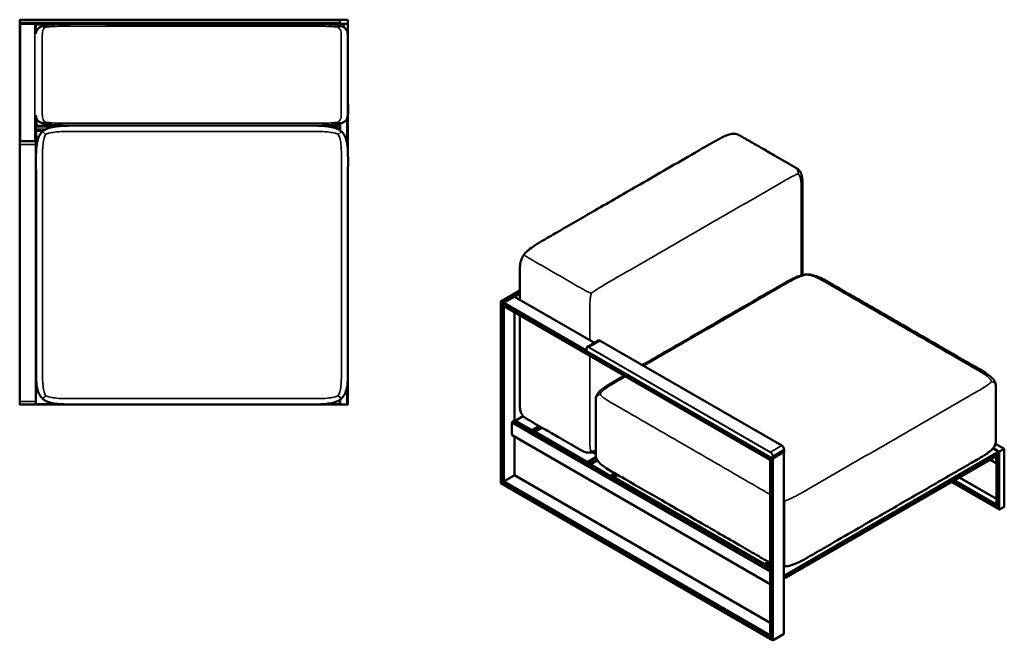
# Model space of a CAD drawing. Header units: millimetres. Extents: x 643 to 5697, y 1015 to 3537.
# Tile 2 of 3: x 3267 to 5697, y 1015 to 2547. Entities that reach past the tile are written whole.
import ezdxf

# ---------------------------------------------------------------- set-up
doc = ezdxf.new("R2010")
doc.units = ezdxf.units.MM
doc.header["$LTSCALE"] = 14
doc.layers.add('Visible (ANSI)', color=7, linetype='Continuous', lineweight=50)
doc.layers.add('Visible Narrow (ANSI)', color=7, linetype='Continuous', lineweight=35)

msp = doc.modelspace()

# ---------------------------------------------------------------- linework, layer by layer
at = {"layer": 'Visible (ANSI)'}
for p, q in [((3266.6, 2544.3), (3266.6, 2538.8)), ((3266.6, 2538.8), (3266.6, 2544.3)), ((3266.6, 2536.6), (3266.6, 2538.8)), ((3266.6, 2536.6), (3266.6, 2246.1)), ((3268.8, 2536.6), (3266.6, 2536.6)), ((4056.6, 2546.6), (3268.8, 2546.6)), ((3268.8, 2536.6), (3304.3, 2536.6)), ((3306.6, 2536.6), (3304.3, 2536.6)), ((4056.6, 2536.6), (3306.6, 2536.6)), ((3306.6, 2536.6), (3306.6, 2511.5)), ((3322.4, 2530.6), (3330.4, 2528)), ((4056.6, 2544.3), (4056.6, 2546.6)), ((4056.6, 2544.3), (4056.6, 2538.8)), ((4056.6, 2544.3), (4056.6, 2538.8)), ((4056.6, 2536.6), (4056.6, 2538.8)), ((4058.8, 2536.6), (4056.6, 2536.6)), ((4056.6, 2534.3), (4056.6, 2536.6)), ((4056.6, 2534.3), (4056.6, 2531.6)), ((4074.3, 2546.6), (4058.8, 2546.6)), ((4058.8, 2536.6), (4074.3, 2536.6)), ((4066.6, 2534.3), (4066.6, 2527.9)), ((4076.6, 2536.6), (4074.3, 2536.6)), ((4076.6, 2538.8), (4076.6, 2544.3)), ((4076.6, 2536.6), (4076.6, 2538.8)), ((4076.6, 2536.6), (4076.6, 2534.3)), ((4076.6, 2508.8), (4076.6, 2534.3)), ((4076.6, 2508.8), (4076.6, 2221.3)), ((3306.6, 2310), (3306.6, 2246.1)), ((3330.4, 2293.6), (3322.4, 2291)), ((3346.6, 2284.6), (3346.6, 2287)), ((4056.6, 2289.9), (4056.6, 2284.6)), ((3306.6, 2284.6), (3308.8, 2284.6)), ((3328.1, 2274.6), (3306.6, 2274.6)), ((3307.6, 2272.1), (3307.6, 2229)), ((3325.1, 2272.6), (3308.1, 2272.6)), ((3344.3, 2284.6), (3308.8, 2284.6)), ((3344.3, 2284.6), (3346.6, 2284.6)), ((3371.8, 2284.6), (3346.6, 2284.6)), ((4056.6, 2284.6), (4011.9, 2284.6)), ((4056.6, 2274.6), (4055.7, 2274.6)), ((4056.6, 2282.3), (4056.6, 2284.6)), ((4056.6, 2282.3), (4056.6, 2276.8)), ((4056.6, 2274.6), (4056.6, 2276.8)), ((4056.6, 2274.6), (4056.6, 2274)), ((3266.6, 2238.6), (3266.6, 2246.1)), ((3266.6, 2238.6), (3266.6, 1604.6)), ((3306.1, 2246.6), (3267.1, 2246.6)), ((3306.6, 2246.1), (3306.6, 2238.6)), ((3306.6, 1604.6), (3306.6, 2238.6)), ((3306.9, 2202.6), (3306.6, 2202.6)), ((4501.1, 1878), (4454.5, 1851)), ((4455.1, 1850.7), (4454.5, 1851)), ((4454.5, 1851), (4455.1, 1850.7)), ((4454.5, 1403), (4454.5, 1851)), ((4455.1, 1850.7), (4459, 1848.4)), ((4459, 1848.4), (4455.1, 1850.7)), ((4461.1, 1847.2), (4459, 1848.4)), ((4459, 1848.4), (4461.1, 1847.2)), ((4462.2, 1848.4), (4487.3, 1862.9)), ((4488.4, 1863), (4685.7, 1749.1)), ((4460.6, 1841.2), (4460.6, 1845.7)), ((4461.1, 1840.1), (5119.2, 1460.2)), ((4488, 1556.9), (4488, 1824.6)), ((4695.3, 1754.6), (4667.7, 1738.7)), ((5147.8, 1495.4), (4699.5, 1754.2)), ((4665.9, 1729.1), (4665.9, 1734.8)), ((5125, 1464), (4666, 1728.9)), ((3306.6, 1666.6), (3307, 1666.6)), ((3306.6, 1656.6), (3307.3, 1656.6)), ((3306.6, 1656.6), (3307.3, 1656.6)), ((4076.6, 1660.9), (4076.6, 1598.8)), ((3266.6, 1597.1), (3266.6, 1604.6)), ((3306.6, 1604.6), (3306.6, 1597.1)), ((4056.6, 1598.8), (4056.6, 1608.2)), ((3267.1, 1596.6), (3306.1, 1596.6)), ((3306.6, 1597.1), (3306.6, 1596.6)), ((3306.6, 1596.6), (4056.6, 1596.6)), ((4056.6, 1598.8), (4056.6, 1596.6)), ((4058.8, 1596.6), (4074.3, 1596.6)), ((4058.8, 1596.6), (4074.3, 1596.6)), ((4483.4, 1554.5), (4487.3, 1556.7)), ((4488.4, 1556.8), (5119.2, 1192.7)), ((4509.2, 1568.3), (4489.4, 1556.8)), ((4490.5, 1556.7), (4529.7, 1534.1)), ((4481.8, 1522.7), (4481.8, 1551.7)), ((4550.4, 1543.1), (4531.8, 1532.3)), ((4532.9, 1532.2), (4536.8, 1530)), ((4556.5, 1539.5), (4540, 1530)), ((4482.3, 1521.7), (5119.2, 1154)), ((4488, 1422.4), (4488, 1518.4)), ((5153.4, 1480.1), (5153.4, 1485.8)), ((5682.3, 1481), (5669.1, 1488.6)), ((5675.5, 1500.2), (5697.1, 1487.7)), ((5685.5, 1481), (5696.5, 1487.3)), ((5685.5, 1481), (5696.5, 1487.3)), ((5696.5, 1487.3), (5697.1, 1487.7)), ((5697.1, 1487.7), (5696.5, 1487.3)), ((5697.1, 1487.7), (5697.1, 1345.9)), ((4689.2, 1466.5), (4667.6, 1454)), ((4689, 1467.4), (4668.7, 1455.7)), ((4676.8, 1449.5), (4692.7, 1458.7)), ((4688.4, 1474.1), (4679.5, 1479.2)), ((5119.8, 1460.6), (5119.2, 1460.2)), ((5119.2, 1460.2), (5119.8, 1460.6)), ((5119.2, 1460.2), (5119.2, 1026.4)), ((5119.8, 1460.6), (5123.7, 1462.8)), ((5123.7, 1462.8), (5119.8, 1460.6)), ((5125.7, 1464), (5123.7, 1462.8)), ((5123.7, 1462.8), (5125.7, 1464)), ((5153.2, 1479.9), (5125.7, 1464)), ((5126.9, 1464.7), (5152, 1479.2)), ((5126.9, 1464.7), (5152, 1479.2)), ((5152.7, 1479.5), (5152.7, 1031.5)), ((5153.1, 1166.5), (5683.5, 1472.7)), ((5662.7, 1460.7), (5677.3, 1452.3)), ((5676.9, 1453.3), (5676.9, 1468.9)), ((5677.8, 1469.4), (5677.8, 1348.9)), ((5683.5, 1479.8), (5685.5, 1481)), ((5685.5, 1481), (5683.5, 1479.8)), ((5683.9, 1473.8), (5683.9, 1478.2)), ((4668.7, 1453.8), (4672.6, 1451.6)), ((4676.5, 1449.1), (4676.5, 1448.3)), ((4462.2, 1407.5), (4487.3, 1422)), ((4487.3, 1422), (4462.2, 1407.5)), ((4488, 1422.4), (4487.3, 1422)), ((4487.3, 1422), (4488, 1422.4)), ((5119.2, 1058), (4488, 1422.4)), ((4736.4, 1426.7), (4725.6, 1420.5)), ((4726.7, 1420.4), (4730.6, 1418.1)), ((4733.7, 1418.1), (4742.6, 1423.2)), ((5677.8, 1364.2), (5586.6, 1416.8)), ((4455.1, 1403.4), (4454.5, 1403)), ((4454.5, 1403), (4455.1, 1403.4)), ((5125.3, 1015.8), (4454.5, 1403)), ((4455.1, 1403.4), (4459, 1405.7)), ((4459, 1405.7), (4455.1, 1403.4)), ((4462.2, 1407.5), (4459, 1405.7)), ((4459, 1405.7), (4462.2, 1407.5)), ((5683.9, 1338.3), (5567.2, 1405.6)), ((5682.3, 1339.9), (5678.4, 1346.7)), ((5678.4, 1346.7), (5682.3, 1339.9)), ((5685.5, 1338.1), (5696.5, 1344.4)), ((5685.5, 1338.1), (5696.5, 1344.4)), ((5104.6, 1201.7), (5116.1, 1208.3)), ((5105.7, 1203.4), (5115.1, 1208.8)), ((5109.6, 1199.3), (5105.7, 1201.6)), ((5111.6, 1197.6), (5119.2, 1201.9)), ((5119.2, 1193.8), (5112.8, 1197.5)), ((5153.6, 1167.6), (5153.6, 1172.1)), ((5119.8, 1024.2), (5123.7, 1017.4)), ((5123.7, 1017.4), (5119.8, 1024.2)), ((5126.9, 1015.6), (5152, 1030.1)), ((5126.9, 1015.6), (5152, 1030.1))]:
    msp.add_line(p, q, dxfattribs=at)
for centre, radius, start, end in [((3268.8, 2544.3), 2.25, 90, 180), ((3268.8, 2544.3), 2.25, 90, 180), ((3268.8, 2538.8), 2.25, 180, 270), ((3268.8, 2538.8), 2.25, 180, 270), ((4058.8, 2544.3), 2.25, 90, 180), ((4058.8, 2538.8), 2.25, 180, 270), ((4068.8, 2534.3), 2.25, 90, 180), ((4074.3, 2544.3), 2.25, 0, 90), ((4074.3, 2538.8), 2.25, 270, 0), ((4074.3, 2534.3), 2.25, 0, 90), ((4074.3, 2508.8), 2.25, 335.1669, 0), ((3308.1, 2272.1), 0.5, 90, 180), ((3267.1, 2246.1), 0.5, 90, 180), ((3306.1, 2246.1), 0.5, 0, 90), ((3267.1, 1597.1), 0.5, 180, 270), ((3306.1, 1597.1), 0.5, 270, 0), ((4058.8, 1598.8), 2.25, 180, 270), ((4058.8, 1598.8), 2.25, 180, 270), ((4074.3, 1598.8), 2.25, 270, 0), ((4074.3, 1598.8), 2.25, 270, 0), ((4677, 1449.1), 0.5, 120, 180)]:
    msp.add_arc(centre, radius, start, end, dxfattribs=at)
for centre, major_axis, start_param, end_param in [((4462.2, 1846.6), (1.12, 1.95), 0.785398, 2.356194), ((4487.3, 1861.1), (1.12, 1.95), 0, 0.785398), ((4462.2, 1842.1), (-1.12, -1.95), 5.497787, 6.283185), ((4666.4, 1729.1), (-0.5, 0), 0, 0.785398), ((4487.3, 1554.9), (1.13, 1.95), 0, 0.785398), ((4490.5, 1554.9), (-1.12, 1.95), 5.497787, 6.641505), ((4483.4, 1552.6), (1.13, 1.95), 0.785398, 2.356194), ((4529.7, 1532.2), (1.12, -1.95), 1.212477, 2.356194), ((4532.9, 1530.4), (-1.12, 1.95), 5.497787, 6.641505), ((4483.4, 1523.7), (-1.13, -1.95), 5.497787, 6.283185), ((4536.8, 1528.2), (1.12, -1.95), 1.212477, 2.356194), ((4540, 1528.2), (-1.13, -1.95), 3.926991, 5.139468), ((5125.3, 1464.2), (0.5, 0), 3.926991, 5.497787), ((5152.9, 1480.1), (0.5, 0), 5.497787, 6.283185), ((5682.3, 1479.2), (-1.12, 1.95), 3.926991, 5.497787), ((5682.3, 1474.7), (1.12, -1.95), 0, 0.785398), ((4668.7, 1453.8), (-1.13, -1.95), 3.926991, 5.139468), ((4668.7, 1452), (-1.12, 1.95), 5.497787, 6.641505), ((4672.6, 1449.8), (1.12, -1.95), 1.212477, 2.356194), ((5678.4, 1454.3), (-1.13, -1.95), 5.497787, 6.641505), ((4726.7, 1418.5), (-1.12, 1.95), 5.497787, 6.641505), ((4730.6, 1416.3), (1.12, -1.95), 1.212477, 2.356194), ((4733.7, 1416.3), (1.13, 1.95), 0.785398, 1.997875), ((5680, 1347.6), (1.59, -2.76), 3.926991, 4.712389), ((5680, 1347.6), (1.59, -2.76), 3.926991, 4.712389), ((5683.9, 1340.9), (-1.59, 2.76), 1.570796, 3.141593), ((5683.9, 1340.9), (-1.59, 2.76), 1.570796, 3.141593), ((5694.9, 1347.2), (-1.59, 2.76), 3.141593, 3.926991), ((5694.9, 1347.2), (-1.59, 2.76), 3.141593, 3.926991), ((5105.7, 1201.6), (1.13, 1.95), 0.785398, 1.997875), ((5105.7, 1199.7), (-1.12, 1.95), 5.497787, 6.641505), ((5109.6, 1197.5), (-1.12, 1.95), 4.354069, 5.497787), ((5112.8, 1195.6), (-1.12, 1.95), 5.497787, 6.641505), ((5152, 1173), (-1.12, 1.95), 3.926991, 5.070709), ((5152, 1168.5), (1.12, -1.95), 5.924866, 7.068583), ((5121.4, 1025.1), (1.59, -2.76), 3.926991, 4.712389), ((5121.4, 1025.1), (1.59, -2.76), 3.926991, 4.712389), ((5150.4, 1032.8), (-1.59, 2.76), 3.141593, 3.926991), ((5150.4, 1032.8), (-1.59, 2.76), 3.141593, 3.926991), ((5125.3, 1018.4), (-1.59, 2.76), 1.570796, 3.141593), ((5125.3, 1018.4), (-1.59, 2.76), 1.570796, 3.141593)]:
    msp.add_ellipse(centre, major_axis=major_axis, ratio=0.57735, start_param=start_param, end_param=end_param, dxfattribs=at)
for points, knots in [([(3322.4, 2530.6), (3320.2, 2529.8), (3318.4, 2529), (3314.3, 2526.8), (3312.4, 2525.3), (3309.8, 2522.2), (3308.9, 2520.8), (3307.5, 2517.5), (3307.1, 2515.6), (3306.7, 2513), (3306.6, 2512.3), (3306.6, 2511.5)], [0, 0, 0, 0, 0.136187, 0.136187, 0.3422761, 0.3422761, 0.5094033, 0.5094033, 0.7023689, 0.7023689, 0.7729618, 0.7729618, 0.7729618, 0.7729618]), ([(4060.3, 2530.6), (4056, 2532), (4050.4, 2533), (4026.5, 2535.8), (4002.5, 2535.8), (3927.4, 2535.8), (3876.1, 2535.8), (3773.4, 2535.8), (3722.1, 2535.8), (3619.4, 2535.8), (3568.1, 2535.8), (3465.4, 2535.8), (3410.8, 2536.8), (3346.7, 2534.9), (3331.8, 2533.6), (3322.4, 2530.6)], [0, 0, 0, 0, 0.272374, 0.272374, 1.014696, 1.014696, 2.614696, 2.614696, 4.214696, 4.214696, 5.814696, 5.814696, 7.414696, 7.414696, 8, 8, 8, 8]), ([(4060.3, 2530.6), (4062.5, 2529.8), (4064.4, 2529), (4068.5, 2526.8), (4070.4, 2525.3), (4073, 2522.2), (4073.8, 2520.8), (4075.2, 2517.5), (4075.7, 2515.6), (4076.4, 2510.4), (4076.4, 2507), (4076.4, 2487), (4076.4, 2470.3), (4076.4, 2437), (4076.4, 2420.3), (4076.4, 2387), (4076.4, 2370.3), (4076.4, 2337), (4079.8, 2319.2), (4074.5, 2302), (4073.5, 2300), (4070.9, 2296.8), (4069.5, 2295.5), (4065.7, 2293.1), (4063.3, 2291.9), (4060.3, 2291)], [0, 0, 0, 0, 0.136187, 0.136187, 0.342276, 0.342276, 0.509403, 0.509403, 0.702369, 0.702369, 1.027704, 1.027704, 2.627704, 2.627704, 4.227704, 4.227704, 5.827704, 5.827704, 7.427704, 7.427704, 7.647494, 7.647494, 7.814619, 7.814619, 8, 8, 8, 8]), ([(3306.6, 2310), (3306.7, 2307.9), (3307, 2306), (3308.3, 2302), (3309.3, 2300), (3311.9, 2296.8), (3313.3, 2295.5), (3317, 2293.1), (3319.5, 2291.9), (3322.4, 2291)], [7.2270382, 7.2270382, 7.2270382, 7.2270382, 7.4277043, 7.4277043, 7.6474939, 7.6474939, 7.8146195, 7.8146195, 8, 8, 8, 8]), ([(4060.3, 2291), (4056, 2289.6), (4050.4, 2288.5), (4026.5, 2285.7), (4002.5, 2285.8), (3927.4, 2285.8), (3876.1, 2285.8), (3773.4, 2285.8), (3722.1, 2285.8), (3619.4, 2285.8), (3568.1, 2285.8), (3465.4, 2285.8), (3410.8, 2284.7), (3346.7, 2286.7), (3331.8, 2287.9), (3322.4, 2291)], [0, 0, 0, 0, 0.272374, 0.272374, 1.014696, 1.014696, 2.614696, 2.614696, 4.214696, 4.214696, 5.814696, 5.814696, 7.414696, 7.414696, 8, 8, 8, 8]), ([(4060.8, 2270.8), (4058.2, 2273.1), (4055.2, 2275), (4047.3, 2278.9), (4042, 2280.5), (4026, 2283.9), (4014.1, 2284.7), (3953.3, 2286), (3902.7, 2285.1), (3801.8, 2285.1), (3750.5, 2285.1), (3647.8, 2285.1), (3596.5, 2285.1), (3493.8, 2285.1), (3442.1, 2285.4), (3377.2, 2285), (3363.7, 2284.5), (3345.9, 2281.6), (3340.5, 2280.2), (3330.7, 2276.4), (3326.4, 2273.9), (3322.9, 2270.8)], [0, 0, 0, 0, 0.161015, 0.161015, 0.382503, 0.382503, 0.779251, 0.779251, 2.324307, 2.324307, 3.924307, 3.924307, 5.524307, 5.524307, 7.124307, 7.124307, 7.562153, 7.562153, 7.781077, 7.781077, 8, 8, 8, 8]), ([(3322.9, 2270.8), (3320.3, 2268.5), (3318.1, 2265.8), (3314.1, 2259.2), (3312.4, 2255.1), (3309.1, 2243.7), (3308, 2235.9), (3306.1, 2207.4), (3306.9, 2185.2), (3306.9, 2117.8), (3306.9, 2071.9), (3306.9, 1980.2), (3306.9, 1934.3), (3306.9, 1842.6), (3306.9, 1796.7), (3306.9, 1727.9), (3306.9, 1705), (3306.9, 1667.9), (3306.9, 1653.8), (3309.8, 1635.9), (3311.1, 1630.8), (3315.1, 1620.9), (3317.9, 1616.3), (3322.1, 1612.2), (3322.5, 1611.8), (3322.9, 1611.4)], [0, 0, 0, 0, 0.161015, 0.161015, 0.357015, 0.357015, 0.660654, 0.660654, 1.412487, 1.412487, 3.012487, 3.012487, 4.612487, 4.612487, 6.212487, 6.212487, 7.012487, 7.012487, 7.506244, 7.506244, 7.726711, 7.726711, 7.97417, 7.97417, 8, 8, 8, 8]), ([(4060.8, 2270.8), (4063.4, 2268.5), (4065.6, 2265.8), (4069.6, 2259.2), (4071.3, 2255.1), (4074.6, 2243.7), (4075.7, 2235.9), (4077.6, 2207.4), (4076.9, 2185.2), (4076.9, 2117.8), (4076.9, 2071.9), (4076.9, 1980.2), (4076.9, 1934.3), (4076.9, 1842.6), (4076.9, 1796.7), (4076.9, 1727.9), (4076.9, 1705), (4076.9, 1667.9), (4076.8, 1653.8), (4073.9, 1635.9), (4072.6, 1630.8), (4068.6, 1620.9), (4065.8, 1616.3), (4061.6, 1612.2), (4061.2, 1611.8), (4060.8, 1611.4)], [0, 0, 0, 0, 0.161015, 0.161015, 0.357015, 0.357015, 0.660654, 0.660654, 1.412487, 1.412487, 3.012487, 3.012487, 4.612487, 4.612487, 6.212487, 6.212487, 7.012487, 7.012487, 7.506244, 7.506244, 7.726711, 7.726711, 7.97417, 7.97417, 8, 8, 8, 8]), ([(4511.5, 1967), (4512.4, 1968.1), (4513.2, 1969.1), (4515.5, 1971.8), (4517, 1973.3), (4523.3, 1979.3), (4528.4, 1983), (4540.5, 1991.3), (4547.6, 1995.5), (4567.4, 2007.1), (4580, 2014.3), (4623.8, 2039.6), (4655, 2057.6), (4723.5, 2097.1), (4760.9, 2118.7), (4843.2, 2166.2), (4888.1, 2192.1), (4948.8, 2227.2), (4964.5, 2236.3), (4988.4, 2250), (4996.4, 2254.5), (5009.1, 2260.3), (5013.5, 2262.1), (5020.5, 2264.1), (5022.9, 2264.6), (5028.3, 2265.2), (5031.3, 2265.1), (5034.3, 2264.6)], [0, 0, 0, 0, 0.416352, 0.416352, 1.134281, 1.134281, 3.264633, 3.264633, 6.255718, 6.255718, 11.625122, 11.625122, 24.844964, 24.844964, 40.708775, 40.708775, 59.745347, 59.745347, 66.460689, 66.460689, 69.822043, 69.822043, 71.534806, 71.534806, 72.423693, 72.423693, 73.365195, 73.365195, 73.365195, 73.365195]), ([(5034.3, 2264.6), (5036.1, 2264.2), (5037.9, 2263.7), (5041.2, 2262.4), (5042.7, 2261.7), (5045.5, 2260.2), (5046.9, 2259.4), (5049.6, 2257.8), (5051, 2257), (5054.3, 2255.1), (5056, 2254.1), (5059.9, 2251.9), (5062, 2250.7), (5066.7, 2248), (5069.2, 2246.5), (5074.8, 2243.3), (5077.8, 2241.5), (5084.5, 2237.7), (5088.2, 2235.5), (5096.2, 2230.9), (5100.6, 2228.4), (5110.2, 2222.8), (5115.5, 2219.8), (5127.1, 2213.1), (5133.4, 2209.4), (5147.3, 2201.4), (5154.9, 2197.1), (5167, 2190.1), (5171.5, 2187.4), (5177.4, 2184), (5178.8, 2183.2), (5181.8, 2181.5), (5183.7, 2180.4), (5186.4, 2178.6), (5187.2, 2178), (5189.3, 2176.3), (5190.6, 2175.1), (5192.6, 2172.7), (5193.4, 2171.5), (5194.9, 2168.8), (5195.6, 2167.2), (5197, 2162.9), (5197.6, 2160.2), (5198.6, 2152.5), (5198.8, 2147.6), (5198.9, 2132.6), (5198.8, 2122.8), (5198.8, 2091.2), (5198.8, 2069.5), (5198.8, 2021.8), (5198.8, 1995.7), (5198.8, 1951.9), (5198.8, 1934), (5198.8, 1916.2)], [0, 0, 0, 0, 0.554459, 0.554459, 1.061903, 1.061903, 1.580672, 1.580672, 2.203607, 2.203607, 2.951128, 2.951128, 3.848153, 3.848153, 4.924583, 4.924583, 6.216299, 6.216299, 7.766359, 7.766359, 9.62643, 9.62643, 11.858516, 11.858516, 14.537019, 14.537019, 17.751223, 17.751223, 19.679745, 19.679745, 20.258302, 20.258302, 20.961963, 20.961963, 21.273536, 21.273536, 21.775205, 21.775205, 22.232084, 22.232084, 22.806159, 22.806159, 23.769617, 23.769617, 25.559714, 25.559714, 29.198007, 29.198007, 37.168443, 37.168443, 46.732967, 46.732967, 53.28579, 53.28579, 53.28579, 53.28579]), ([(4501.1, 1855.7), (4501.1, 1859.5), (4501.1, 1863.4), (4501.1, 1882.5), (4501.1, 1897.9), (4501.1, 1920.9), (4501, 1928.6), (4501.9, 1941.4), (4502.5, 1946.1), (4504.6, 1953.6), (4505.5, 1956.3), (4508, 1961.8), (4509.7, 1964.5), (4511.5, 1967)], [56.802594, 56.802594, 56.802594, 56.802594, 58.210395, 58.210395, 63.849119, 63.849119, 66.67106, 66.67106, 68.191787, 68.191787, 69.061578, 69.061578, 69.997813, 69.997813, 69.997813, 69.997813]), ([(4803.9, 1694), (4822.3, 1704.6), (4840.8, 1715.3), (4897.9, 1748.3), (4936.6, 1770.6), (5021.7, 1819.7), (5068.2, 1846.5), (5128.8, 1881.6), (5142.9, 1889.8), (5164.7, 1902.2), (5172.2, 1906.3), (5184.7, 1911.8), (5189.1, 1913.5), (5198.9, 1916.4), (5204.3, 1917.5), (5209.9, 1917.7)], [17.679212, 17.679212, 17.679212, 17.679212, 25.502515, 25.502515, 41.917894, 41.917894, 61.61635, 61.61635, 67.663749, 67.663749, 70.70414, 70.70414, 72.28623, 72.28623, 73.958827, 73.958827, 73.958827, 73.958827]), ([(5209.9, 1917.7), (5212.1, 1917.7), (5214.4, 1917.7), (5219.9, 1917.1), (5223.2, 1916.5), (5230.6, 1914.6), (5234.7, 1913.1), (5244.7, 1909), (5250.3, 1906.1), (5264.1, 1898.6), (5271.9, 1893.9), (5294.4, 1880.9), (5308.9, 1872.5), (5340.8, 1854.1), (5358.2, 1844.1), (5396.5, 1822), (5417.4, 1809.9), (5463.3, 1783.4), (5488.3, 1768.9), (5543.4, 1737.1), (5573.5, 1719.8), (5621.6, 1692), (5640.4, 1682.5), (5660.8, 1668), (5664.2, 1665.4), (5670.2, 1659.4), (5672.9, 1656), (5674.9, 1650.9), (5675.2, 1650), (5675.7, 1648.1), (5675.9, 1647.2), (5676.2, 1645.5), (5676.3, 1644.7), (5676.4, 1642.8), (5676.5, 1641.6), (5676.5, 1639.5), (5676.5, 1638.7), (5676.5, 1636.7), (5676.5, 1635.6), (5676.5, 1633.1), (5676.5, 1631.8), (5676.5, 1628.8), (5676.5, 1627.2), (5676.5, 1623.7), (5676.5, 1621.8), (5676.5, 1617.5), (5676.5, 1615.2), (5676.5, 1610.1), (5676.5, 1607.3), (5676.5, 1601.2), (5676.5, 1597.8), (5676.5, 1590.5), (5676.5, 1586.5), (5676.5, 1577.6), (5676.5, 1572.8), (5676.5, 1562.2), (5676.5, 1556.5), (5676.5, 1543.8), (5676.5, 1536.8), (5676.5, 1525.9), (5676.5, 1521.9), (5676.5, 1515.8), (5676.5, 1513.8), (5676.5, 1510.8), (5676.5, 1509.8), (5676.4, 1507.4), (5676.4, 1506.1), (5676.3, 1504.7)], [0, 0, 0, 0, 0.676841, 0.676841, 1.680505, 1.680505, 3.085592, 3.085592, 5.284079, 5.284079, 8.680455, 8.680455, 14.83043, 14.83043, 22.210401, 22.210401, 31.066366, 31.066366, 41.693524, 41.693524, 54.446113, 54.446113, 62.098046, 62.098046, 63.686328, 63.686328, 65.223665, 65.223665, 65.533865, 65.533865, 65.83301, 65.83301, 66.054047, 66.054047, 66.418376, 66.418376, 66.727504, 66.727504, 67.138646, 67.138646, 67.632017, 67.632017, 68.224061, 68.224061, 68.934514, 68.934514, 69.787058, 69.787058, 70.810111, 70.810111, 72.037775, 72.037775, 73.510971, 73.510971, 75.278806, 75.278806, 77.400209, 77.400209, 79.945892, 79.945892, 81.424192, 81.424192, 82.163343, 82.163343, 82.533503, 82.533503, 82.938102, 82.938102, 82.938102, 82.938102]), ([(4665.7, 1478.6), (4663.9, 1478.9), (4662.1, 1479.5), (4658.8, 1480.8), (4657.3, 1481.5), (4654.4, 1483), (4653.1, 1483.8), (4650.4, 1485.3), (4648.9, 1486.2), (4645.7, 1488), (4643.9, 1489.1), (4640.1, 1491.3), (4638, 1492.5), (4633.3, 1495.2), (4630.8, 1496.7), (4625.2, 1499.9), (4622.1, 1501.6), (4615.4, 1505.5), (4611.8, 1507.6), (4603.8, 1512.3), (4599.4, 1514.8), (4589.7, 1520.4), (4584.5, 1523.4), (4572.9, 1530.1), (4566.6, 1533.7), (4552.7, 1541.7), (4545.1, 1546.1), (4533, 1553.1), (4528.4, 1555.7), (4522.5, 1559.2), (4521.2, 1559.9), (4518.1, 1561.7), (4516.3, 1562.8), (4513.6, 1564.6), (4512.7, 1565.2), (4510.6, 1566.9), (4509.4, 1568.1), (4507.4, 1570.5), (4506.6, 1571.7), (4505, 1574.4), (4504.4, 1576), (4502.9, 1580.3), (4502.4, 1583), (4501.3, 1590.6), (4501.2, 1595.6), (4501.1, 1610.6), (4501.1, 1620.4), (4501.1, 1652), (4501.1, 1673.7), (4501.1, 1721.4), (4501.1, 1747.4), (4501.1, 1788), (4501.1, 1802.5), (4501.1, 1817)], [0, 0, 0, 0, 0.554459, 0.554459, 1.061903, 1.061903, 1.580672, 1.580672, 2.203607, 2.203607, 2.951128, 2.951128, 3.848153, 3.848153, 4.924583, 4.924583, 6.216299, 6.216299, 7.766359, 7.766359, 9.62643, 9.62643, 11.858516, 11.858516, 14.537019, 14.537019, 17.751223, 17.751223, 19.679745, 19.679745, 20.258302, 20.258302, 20.961963, 20.961963, 21.273536, 21.273536, 21.775205, 21.775205, 22.232084, 22.232084, 22.806159, 22.806159, 23.769617, 23.769617, 25.559714, 25.559714, 29.198007, 29.198007, 37.168443, 37.168443, 46.732967, 46.732967, 52.066198, 52.066198, 52.066198, 52.066198]), ([(4699.5, 1754.2), (4699.2, 1754.4), (4698.9, 1754.6), (4698.3, 1754.8), (4698, 1754.9), (4697.4, 1755), (4697.1, 1755), (4696.6, 1755), (4696.3, 1755), (4695.8, 1754.9), (4695.5, 1754.7), (4695.3, 1754.6)], [0, 0, 0, 0, 0.1570796, 0.1570796, 0.3141593, 0.3141593, 0.4712389, 0.4712389, 0.6283185, 0.6283185, 0.7853982, 0.7853982, 0.7853982, 0.7853982]), ([(4665.9, 1734.8), (4665.9, 1735.2), (4665.9, 1735.5), (4666, 1736.1), (4666.1, 1736.4), (4666.3, 1737), (4666.4, 1737.3), (4666.7, 1737.8), (4666.9, 1738), (4667.2, 1738.4), (4667.5, 1738.6), (4667.7, 1738.7)], [4.712389, 4.712389, 4.712389, 4.712389, 4.8694686, 4.8694686, 5.0265482, 5.0265482, 5.1836279, 5.1836279, 5.3407075, 5.3407075, 5.4977871, 5.4977871, 5.4977871, 5.4977871]), ([(4688.6, 1610.4), (4688.7, 1611.6), (4688.8, 1612.7), (4689.3, 1615), (4689.7, 1616.2), (4690.7, 1618.8), (4691.4, 1620.2), (4693.4, 1623.7), (4694.9, 1625.6), (4699.5, 1630.6), (4702.8, 1633.5), (4712.7, 1640.9), (4719.6, 1645.1), (4737.3, 1655.6), (4748.2, 1661.8), (4759.1, 1668.1)], [0, 0, 0, 0, 0.343141, 0.343141, 0.728543, 0.728543, 1.27298, 1.27298, 2.154706, 2.154706, 3.775492, 3.775492, 6.732628, 6.732628, 11.340097, 11.340097, 11.340097, 11.340097]), ([(4060.8, 1611.4), (4058.2, 1609.1), (4055.2, 1607.2), (4047.3, 1603.3), (4042, 1601.7), (4026, 1598.3), (4014.1, 1597.5), (3953.3, 1596.2), (3902.7, 1597.1), (3801.8, 1597.1), (3750.5, 1597.1), (3647.8, 1597.1), (3596.5, 1597.1), (3493.8, 1597.1), (3442.1, 1596.8), (3377.2, 1597.2), (3363.7, 1597.7), (3345.9, 1600.6), (3340.5, 1602), (3330.7, 1605.9), (3326.4, 1608.3), (3322.9, 1611.4)], [0, 0, 0, 0, 0.161015, 0.161015, 0.382503, 0.382503, 0.779251, 0.779251, 2.324307, 2.324307, 3.924307, 3.924307, 5.524307, 5.524307, 7.124307, 7.124307, 7.562153, 7.562153, 7.781077, 7.781077, 8, 8, 8, 8]), ([(5119.2, 1206.8), (5115.7, 1208.5), (5112.4, 1210.2), (5100.8, 1216.6), (5092.9, 1221.2), (5070.4, 1234.2), (5055.9, 1242.6), (5024, 1261), (5006.6, 1271.1), (4968.3, 1293.2), (4947.5, 1305.2), (4901.5, 1331.7), (4876.5, 1346.2), (4821.4, 1378), (4791.3, 1395.4), (4743.2, 1423.1), (4724.4, 1432.7), (4704, 1447.1), (4700.6, 1449.8), (4694.6, 1455.8), (4691.9, 1459.1), (4689.9, 1464.2), (4689.6, 1465.1), (4689.1, 1467), (4688.9, 1468), (4688.6, 1469.7), (4688.6, 1470.4), (4688.4, 1472.3), (4688.4, 1473.6), (4688.4, 1475.6), (4688.4, 1476.5), (4688.4, 1478.4), (4688.4, 1479.5), (4688.4, 1482), (4688.4, 1483.3), (4688.4, 1486.3), (4688.4, 1487.9), (4688.4, 1491.4), (4688.4, 1493.4), (4688.4, 1497.6), (4688.4, 1500), (4688.4, 1505.1), (4688.4, 1507.8), (4688.4, 1514), (4688.4, 1517.3), (4688.4, 1524.7), (4688.4, 1528.7), (4688.4, 1537.5), (4688.4, 1542.3), (4688.4, 1552.9), (4688.4, 1558.7), (4688.4, 1571.4), (4688.4, 1578.3), (4688.4, 1589.2), (4688.4, 1593.3), (4688.4, 1599.3), (4688.4, 1601.3), (4688.4, 1604.3), (4688.4, 1605.3), (4688.4, 1607.7), (4688.4, 1609.1), (4688.6, 1610.4)], [3.95826, 3.95826, 3.95826, 3.95826, 5.284079, 5.284079, 8.680455, 8.680455, 14.83043, 14.83043, 22.210401, 22.210401, 31.066366, 31.066366, 41.693524, 41.693524, 54.446113, 54.446113, 62.098046, 62.098046, 63.686328, 63.686328, 65.223665, 65.223665, 65.533865, 65.533865, 65.83301, 65.83301, 66.054047, 66.054047, 66.418376, 66.418376, 66.727504, 66.727504, 67.138646, 67.138646, 67.632017, 67.632017, 68.224061, 68.224061, 68.934514, 68.934514, 69.787058, 69.787058, 70.810111, 70.810111, 72.037775, 72.037775, 73.510971, 73.510971, 75.278806, 75.278806, 77.400209, 77.400209, 79.945892, 79.945892, 81.424192, 81.424192, 82.163343, 82.163343, 82.533503, 82.533503, 82.938102, 82.938102, 82.938102, 82.938102]), ([(5153.4, 1485.8), (5153.4, 1486.5), (5153.3, 1487.2), (5152.9, 1488.7), (5152.7, 1489.5), (5152, 1490.9), (5151.6, 1491.6), (5150.6, 1493), (5150.1, 1493.6), (5149, 1494.6), (5148.4, 1495.1), (5147.8, 1495.4)], [4.712389, 4.712389, 4.712389, 4.712389, 5.026548, 5.026548, 5.340708, 5.340708, 5.654867, 5.654867, 5.969026, 5.969026, 6.283185, 6.283185, 6.283185, 6.283185]), ([(5676.3, 1504.7), (5676.2, 1503.6), (5676, 1502.4), (5675.5, 1500.1), (5675.1, 1499), (5674.2, 1496.3), (5673.5, 1494.9), (5671.4, 1491.5), (5669.9, 1489.5), (5665.4, 1484.5), (5662, 1481.7), (5652.1, 1474.2), (5645.3, 1470), (5626.4, 1458.8), (5614.3, 1452), (5570.1, 1426.4), (5537.9, 1407.8), (5466.9, 1366.9), (5428.2, 1344.5), (5343.1, 1295.4), (5296.7, 1268.6), (5236, 1233.6), (5221.9, 1225.3), (5200.1, 1213), (5192.6, 1208.9), (5180.2, 1203.4), (5175.7, 1201.6), (5166, 1198.8), (5160.5, 1197.6), (5155, 1197.5)], [0, 0, 0, 0, 0.343141, 0.343141, 0.728543, 0.728543, 1.27298, 1.27298, 2.154706, 2.154706, 3.775492, 3.775492, 6.732628, 6.732628, 11.823032, 11.823032, 25.502515, 25.502515, 41.917894, 41.917894, 61.61635, 61.61635, 67.663749, 67.663749, 70.70414, 70.70414, 72.28623, 72.28623, 73.958827, 73.958827, 73.958827, 73.958827]), ([(4688.4, 1482), (4686.2, 1481.1), (4684.1, 1480.4), (4679.5, 1479.1), (4677, 1478.6), (4671.7, 1478), (4668.6, 1478), (4665.7, 1478.6)], [70.713365, 70.713365, 70.713365, 70.713365, 71.534806, 71.534806, 72.423693, 72.423693, 73.365195, 73.365195, 73.365195, 73.365195])]:
    msp.add_open_spline(points, degree=3, knots=knots, dxfattribs=at)
msp.add_open_spline([(5155, 1197.5), (5154.2, 1197.4), (5153.4, 1197.4), (5152.7, 1197.4)], degree=3, dxfattribs=at)
at = {"layer": 'Visible Narrow (ANSI)'}
for p, q in [((4056.6, 2544.3), (3266.6, 2544.3)), ((4056.6, 2538.8), (3266.6, 2538.8)), ((3268.8, 2536.6), (3268.8, 2246.6)), ((3304.3, 2536.6), (3304.3, 2246.6)), ((3344.5, 2534.3), (3306.6, 2534.3)), ((4056.6, 2534.3), (4038.3, 2534.3)), ((4052.3, 2528), (4060.3, 2530.6)), ((4058.8, 2536.6), (4058.8, 2531)), ((3308.8, 2284.6), (3308.8, 2301.1)), ((3344.3, 2284.6), (3344.3, 2287.2)), ((4052.3, 2293.6), (4060.3, 2291)), ((4058.8, 2290.5), (4058.8, 2272.4)), ((4074.3, 2301.9), (4074.3, 2243.3)), ((3350.5, 2282.3), (3306.6, 2282.3)), ((3332.2, 2276.8), (3306.6, 2276.8)), ((3308.1, 2272.1), (3307.6, 2272.1)), ((3308.1, 2272.6), (3308.1, 2272.1)), ((3308.1, 2272.1), (3324.5, 2272.1)), ((3308.1, 2234.4), (3308.1, 2272.1)), ((3308.8, 2274.6), (3308.8, 2272.6)), ((3322.9, 2270.8), (3330.9, 2263.6)), ((4056.6, 2282.3), (4033.2, 2282.3)), ((4056.6, 2276.8), (4051.5, 2276.8)), ((4052.8, 2263.6), (4060.8, 2270.8)), ((3267.1, 2238.6), (3266.6, 2238.6)), ((3267.1, 2246.6), (3267.1, 2238.6)), ((3267.1, 1604.6), (3267.1, 2238.6)), ((3267.1, 2238.6), (3306.1, 2238.6)), ((3306.1, 2238.6), (3306.1, 2246.6)), ((3306.1, 2238.6), (3306.6, 2238.6)), ((3306.1, 2238.6), (3306.1, 1604.6)), ((4501.1, 1877.2), (4455.1, 1850.7)), ((4501.1, 1872.7), (4459, 1848.4)), ((4455.1, 1403.4), (4455.1, 1850.7)), ((4459, 1405.7), (4459, 1848.4)), ((4462.2, 1848.4), (4665.9, 1730.8)), ((4487.3, 1862.9), (4685.1, 1748.7)), ((4501.1, 1869.1), (4489.6, 1862.4)), ((4460.6, 1845.7), (5123.7, 1462.8)), ((4460.6, 1841.2), (5119.8, 1460.6)), ((4462.2, 1407.5), (4462.2, 1839.5)), ((4487.3, 1556.7), (4487.3, 1825)), ((4671.7, 1738.3), (4699.3, 1754.2)), ((4699.3, 1754.2), (5147.6, 1495.4)), ((4666, 1728.9), (4666, 1734.6)), ((4671.3, 1737.7), (5119.7, 1478.9)), ((5120, 1479.5), (4671.7, 1738.3)), ((3306.6, 1664.3), (3307, 1664.3)), ((3306.6, 1658.8), (3307.2, 1658.8)), ((3306.6, 1654.3), (3307.5, 1654.3)), ((4074.3, 1638.9), (4074.3, 1596.6)), ((3267.1, 1604.6), (3266.6, 1604.6)), ((3267.1, 1604.6), (3267.1, 1596.6)), ((3306.1, 1604.6), (3267.1, 1604.6)), ((3306.1, 1604.6), (3306.6, 1604.6)), ((3306.1, 1596.6), (3306.1, 1604.6)), ((3330.9, 1618.6), (3322.9, 1611.4)), ((4052.8, 1618.6), (4060.8, 1611.4)), ((4058.8, 1609.8), (4058.8, 1596.6)), ((3306.6, 1598.8), (3357.5, 1598.8)), ((4026.2, 1598.8), (4056.6, 1598.8)), ((4487.3, 1556.7), (5119.2, 1191.9)), ((4509.7, 1567.8), (4490.5, 1556.7)), ((4481.8, 1551.7), (5119.2, 1183.8)), ((4483.4, 1554.5), (5119.2, 1187.4)), ((4547.9, 1544.5), (4529.7, 1534.1)), ((4551, 1542.7), (4532.9, 1532.2)), ((4554.9, 1540.4), (4536.8, 1530)), ((4481.8, 1522.7), (5119.2, 1154.8)), ((4487.3, 1422), (4487.3, 1518.8)), ((4668.7, 1455.7), (4540, 1530)), ((5147.6, 1495.4), (5120, 1479.5)), ((5125.7, 1469.7), (5153.2, 1485.6)), ((5153.2, 1485.6), (5153.2, 1479.9)), ((5670.1, 1489.9), (5685.5, 1481)), ((5675.3, 1499.6), (5696.5, 1487.3)), ((5696.5, 1487.3), (5696.5, 1344.4)), ((4689.4, 1465.8), (4668.7, 1453.8)), ((4690.8, 1462.1), (4672.6, 1451.6)), ((4692.3, 1459.3), (4674.8, 1449.2)), ((4677, 1449.5), (4692.8, 1458.6)), ((4688.4, 1473.3), (4678.6, 1479)), ((5119.8, 1460.6), (5119.8, 1024.2)), ((5123.7, 1462.8), (5123.7, 1017.4)), ((5125, 1469.7), (5125, 1464)), ((5125.7, 1464), (5125.7, 1469.7)), ((5126.9, 1464.7), (5126.9, 1015.6)), ((5152, 1479.2), (5152, 1030.1)), ((5152.7, 1175.2), (5682.3, 1481)), ((5153.6, 1172.1), (5683.9, 1478.2)), ((5153.6, 1167.6), (5683.9, 1473.8)), ((5663.4, 1461.1), (5676.9, 1453.3)), ((5678.4, 1469.8), (5678.4, 1346.7)), ((5682.3, 1472.1), (5682.3, 1339.9)), ((5685.5, 1481), (5685.5, 1338.1)), ((4676.6, 1448.2), (4676.6, 1448.8)), ((4676.6, 1448.8), (4724, 1421.5)), ((4724.4, 1422.1), (4677, 1449.5)), ((5119.2, 1057.2), (4487.3, 1422)), ((4724, 1421.5), (4724, 1420.8)), ((4734.4, 1427.9), (4724.4, 1422.1)), ((4724.7, 1421.5), (4735.1, 1427.5)), ((4724.7, 1420.4), (4724.7, 1421.5)), ((4737, 1426.4), (4726.7, 1420.4)), ((4741, 1424.1), (4730.6, 1418.1)), ((4733.7, 1418.1), (5105.7, 1203.4)), ((5677.8, 1350.7), (5575, 1410.1)), ((5677.8, 1363.4), (5585.9, 1416.4)), ((5123.7, 1017.4), (4455.1, 1403.4)), ((5119.8, 1024.2), (4459, 1405.7)), ((5119.2, 1028.2), (4462.2, 1407.5)), ((5682.3, 1339.9), (5567.9, 1406)), ((5678.4, 1346.7), (5571.8, 1408.3)), ((5105.7, 1201.6), (5116.8, 1208)), ((5109.6, 1199.3), (5119.2, 1204.8)), ((5112.8, 1197.5), (5119.2, 1201.2))]:
    msp.add_line(p, q, dxfattribs=at)
for centre, major_axis, start_param, end_param in [((4699.3, 1747.7), (-4, 6.93), 5.497787, 6.283185), ((4699.3, 1753.8), (0.25, 0.433), 0, 0.785398), ((4666.4, 1734.8), (-0.5, 0), 0, 0.785398), ((4671.3, 1731.6), (-3.75, 6.5), 5.497787, 7.068583), ((4671.7, 1731.8), (-4, 6.93), 5.497787, 6.283185), ((4671.7, 1737.9), (0.25, 0.433), 0.785398, 2.356194), ((5147.6, 1495), (0.25, 0.433), 0, 0.785398), ((5147.6, 1488.9), (4, -6.93), 0.785398, 2.356194), ((5152.9, 1485.8), (0.5, 0), 5.497787, 6.283185), ((5120, 1479.1), (0.25, 0.433), 0.785398, 2.356194), ((5119.7, 1472.7), (3.75, -6.5), 0.785398, 2.356194), ((5120, 1472.9), (-4, 6.93), 3.926991, 5.497787), ((5125.3, 1469.9), (0.5, 0), 3.926991, 5.497787), ((4677, 1449.1), (-0.5, 0), 0, 0.785398), ((4677, 1449.1), (0.25, 0.433), 0.785398, 2.356194), ((4677, 1449.1), (-0.25, 0.433), 5.497787, 6.283185), ((4724.4, 1421.7), (-0.25, -0.433), 3.926991, 5.497787), ((4724.4, 1421.7), (0.5, 0), 3.926991, 5.497787), ((4724.4, 1421.7), (-0.25, 0.433), 3.926991, 5.497787)]:
    msp.add_ellipse(centre, major_axis=major_axis, ratio=0.57735, start_param=start_param, end_param=end_param, dxfattribs=at)
for points, knots in [([(3330.4, 2528), (3328.8, 2526.9), (3327.5, 2525.8), (3325.3, 2523), (3324.4, 2521.2), (3322.4, 2514.9), (3322.4, 2499.3), (3322.4, 2473.3), (3322.4, 2442), (3322.4, 2410.8), (3322.4, 2379.5), (3322.4, 2348.3), (3322.4, 2322.2), (3322.4, 2306.6), (3324.4, 2300.3), (3325.3, 2298.5), (3327.5, 2295.7), (3328.8, 2294.6), (3330.4, 2293.6)], [0, 0, 0, 0, 0.25, 0.25, 0.5, 0.5, 1, 2, 3, 4, 5, 6, 7, 7.5, 7.5, 7.75, 7.75, 8, 8, 8, 8]), ([(3330.4, 2528), (3333.7, 2528.5), (3337, 2528.9), (3345.7, 2529.6), (3351.1, 2529.9), (3370.5, 2530.6), (3418.7, 2530.6), (3498.9, 2530.6), (3595.1, 2530.6), (3691.4, 2530.6), (3787.6, 2530.6), (3883.9, 2530.6), (3964.1, 2530.6), (4012.2, 2530.6), (4031.6, 2529.9), (4037.1, 2529.6), (4045.8, 2528.9), (4049.1, 2528.5), (4052.3, 2528)], [-8, -8, -8, -8, -7.75, -7.75, -7.5, -7.5, -7, -6, -5, -4, -3, -2, -1, -0.5, -0.5, -0.25, -0.25, 0, 0, 0, 0]), ([(4052.3, 2528), (4053.9, 2526.9), (4055.3, 2525.8), (4057.5, 2523), (4058.3, 2521.2), (4060.3, 2514.9), (4060.3, 2499.3), (4060.3, 2473.3), (4060.3, 2442), (4060.3, 2410.8), (4060.3, 2379.5), (4060.3, 2348.3), (4060.3, 2322.2), (4060.3, 2306.6), (4058.3, 2300.3), (4057.5, 2298.5), (4055.3, 2295.7), (4053.9, 2294.6), (4052.3, 2293.6)], [0, 0, 0, 0, 0.25, 0.25, 0.5, 0.5, 1, 2, 3, 4, 5, 6, 7, 7.5, 7.5, 7.75, 7.75, 8, 8, 8, 8]), ([(3330.4, 2293.6), (3333.7, 2293.1), (3337, 2292.6), (3345.7, 2291.9), (3351.1, 2291.6), (3370.5, 2291), (3418.7, 2291), (3498.9, 2291), (3595.1, 2291), (3691.4, 2291), (3787.6, 2291), (3883.9, 2291), (3964.1, 2291), (4012.2, 2291), (4031.6, 2291.6), (4037.1, 2291.9), (4045.8, 2292.6), (4049.1, 2293.1), (4052.3, 2293.6)], [-8, -8, -8, -8, -7.75, -7.75, -7.5, -7.5, -7, -6, -5, -4, -3, -2, -1, -0.5, -0.5, -0.25, -0.25, 0, 0, 0, 0]), ([(3330.9, 2263.6), (3329.3, 2260.7), (3328, 2257.8), (3325.8, 2250), (3324.9, 2245.1), (3322.9, 2227.8), (3322.9, 2184.8), (3322.9, 2113.1), (3322.9, 2027.1), (3322.9, 1941.1), (3322.9, 1855.1), (3322.9, 1769.1), (3322.9, 1697.4), (3322.9, 1654.4), (3324.9, 1637.1), (3325.8, 1632.2), (3328, 1624.5), (3329.3, 1621.5), (3330.9, 1618.6)], [0, 0, 0, 0, 0.25, 0.25, 0.5, 0.5, 1, 2, 3, 4, 5, 6, 7, 7.5, 7.5, 7.75, 7.75, 8, 8, 8, 8]), ([(3330.9, 2263.6), (3334.2, 2265.1), (3337.5, 2266.2), (3346.2, 2268.2), (3351.6, 2269), (3371, 2270.8), (3419.1, 2270.8), (3499.4, 2270.8), (3595.6, 2270.8), (3691.9, 2270.8), (3788.1, 2270.8), (3884.4, 2270.8), (3964.6, 2270.8), (4012.7, 2270.8), (4032.1, 2269), (4037.5, 2268.2), (4046.2, 2266.2), (4049.5, 2265.1), (4052.8, 2263.6)], [-8, -8, -8, -8, -7.75, -7.75, -7.5, -7.5, -7, -6, -5, -4, -3, -2, -1, -0.5, -0.5, -0.25, -0.25, 0, 0, 0, 0]), ([(4052.8, 2263.6), (4054.4, 2260.7), (4055.7, 2257.8), (4057.9, 2250), (4058.8, 2245.1), (4060.8, 2227.8), (4060.8, 2184.8), (4060.8, 2113.1), (4060.8, 2027.1), (4060.8, 1941.1), (4060.8, 1855.1), (4060.8, 1769.1), (4060.8, 1697.4), (4060.8, 1654.4), (4058.8, 1637.1), (4057.9, 1632.2), (4055.7, 1624.5), (4054.4, 1621.5), (4052.8, 1618.6)], [0, 0, 0, 0, 0.25, 0.25, 0.5, 0.5, 1, 2, 3, 4, 5, 6, 7, 7.5, 7.5, 7.75, 7.75, 8, 8, 8, 8]), ([(5034.3, 2264.6), (5037.9, 2263.9), (5048.6, 2257.7), (5066.7, 2247.3), (5088.8, 2234.5), (5110.9, 2221.7), (5133, 2209), (5155.1, 2196.2), (5173.5, 2185.6), (5184.5, 2179.2), (5187.6, 2174.7), (5188.2, 2173.2), (5188.6, 2169.9), (5188.5, 2168.3), (5188.1, 2166.3)], [0.542966, 0.542966, 0.542966, 0.542966, 1, 2, 3, 4, 5, 6, 7, 7.5, 7.5, 7.75, 7.75, 8, 8, 8, 8]), ([(4677.6, 1871.6), (4680.3, 1873.6), (4682.9, 1875.5), (4689.6, 1879.9), (4693.6, 1882.5), (4707.8, 1891.2), (4741.9, 1910.9), (4798.6, 1943.6), (4866.6, 1982.9), (4934.7, 2022.2), (5002.7, 2061.5), (5070.8, 2100.8), (5127.5, 2133.5), (5161.6, 2153.2), (5174.8, 2160.3), (5178.5, 2162.2), (5184.1, 2164.8), (5186.1, 2165.6), (5188.1, 2166.3)], [-8, -8, -8, -8, -7.75, -7.75, -7.5, -7.5, -7, -6, -5, -4, -3, -2, -1, -0.5, -0.5, -0.25, -0.25, 0, 0, 0, 0]), ([(5188.1, 2166.3), (5189.6, 2165), (5190.8, 2163.6), (5192.9, 2159.5), (5193.7, 2156.8), (5195.6, 2146.8), (5195.6, 2120.8), (5195.6, 2077.4), (5195.6, 2025.4), (5195.6, 1973.3), (5195.6, 1936.6), (5195.6, 1917.3), (5195.6, 1915.4)], [-8, -8, -8, -8, -7.75, -7.75, -7.5, -7.5, -7, -6, -5, -4, -3, -2.887135, -2.887135, -2.887135, -2.887135]), ([(4511.5, 1967), (4511.4, 1966.8), (4511.4, 1966.6), (4511.8, 1965.9), (4512.4, 1965.3), (4515.4, 1963), (4526.5, 1956.6), (4544.9, 1946), (4567, 1933.2), (4589.1, 1920.5), (4611.2, 1907.7), (4633.3, 1895), (4651.7, 1884.3), (4662.7, 1878), (4668.6, 1875.1), (4670.5, 1874.3), (4674, 1872.8), (4675.7, 1872.2), (4677.6, 1871.6)], [0.09621, 0.09621, 0.09621, 0.09621, 0.25, 0.25, 0.5, 0.5, 1, 2, 3, 4, 5, 6, 7, 7.5, 7.5, 7.75, 7.75, 8, 8, 8, 8]), ([(4807, 1692.2), (4809.1, 1693.4), (4833.8, 1707.6), (4881.2, 1735), (4949.3, 1774.3), (5017.4, 1813.6), (5085.4, 1852.9), (5142.1, 1885.6), (5176.2, 1905.3), (5191.2, 1912), (5195.6, 1913.7), (5203.1, 1916), (5206.3, 1916.6), (5209.6, 1917)], [-6.090417, -6.090417, -6.090417, -6.090417, -6, -5, -4, -3, -2, -1, -0.5, -0.5, -0.25, -0.25, 0, 0, 0, 0]), ([(5209.6, 1917), (5212.8, 1916.8), (5215.8, 1916.4), (5222.9, 1914.6), (5226.9, 1913.2), (5240.6, 1907.4), (5271, 1889.8), (5321.7, 1860.6), (5382.5, 1825.5), (5443.3, 1790.4), (5504.1, 1755.2), (5564.9, 1720.1), (5615.6, 1690.9), (5646, 1673.3), (5656.9, 1665), (5659.7, 1662.4), (5663.6, 1657.9), (5664.8, 1655.8), (5665.7, 1653.6)], [0, 0, 0, 0, 0.25, 0.25, 0.5, 0.5, 1, 2, 3, 4, 5, 6, 7, 7.5, 7.5, 7.75, 7.75, 8, 8, 8, 8]), ([(4677.6, 1871.6), (4676.8, 1869), (4676.2, 1866.5), (4675.2, 1860.6), (4674.7, 1857.1), (4673.8, 1845.6), (4673.8, 1819.5), (4673.8, 1786.8), (4673.8, 1762.7), (4673.8, 1756)], [-8, -8, -8, -8, -7.75, -7.75, -7.5, -7.5, -7, -6, -5.612989, -5.612989, -5.612989, -5.612989]), ([(4673.8, 1717.3), (4673.8, 1702.2), (4673.8, 1669.8), (4673.8, 1620), (4673.8, 1568), (4673.8, 1524.6), (4673.8, 1498.5), (4674.7, 1489.1), (4675.2, 1486.7), (4676.2, 1483.1), (4676.8, 1482.1), (4677.6, 1481.2)], [-4.870025, -4.870025, -4.870025, -4.870025, -4, -3, -2, -1, -0.5, -0.5, -0.25, -0.25, 0, 0, 0, 0]), ([(4699.2, 1622.2), (4700.4, 1624.5), (4701.9, 1626.6), (4706.7, 1631.5), (4710, 1634.2), (4722.4, 1643.3), (4739.5, 1653.2), (4756.5, 1663), (4762.2, 1666.3)], [-8, -8, -8, -8, -7.75, -7.75, -7.5, -7.5, -7, -6.749005, -6.749005, -6.749005, -6.749005]), ([(5155.2, 1358.9), (5158.6, 1360), (5161.7, 1361.2), (5169.3, 1364.4), (5173.7, 1366.5), (5188.7, 1374.2), (5222.7, 1393.8), (5279.4, 1426.6), (5347.5, 1465.8), (5415.5, 1505.1), (5483.6, 1544.4), (5551.6, 1583.7), (5608.4, 1616.5), (5642.4, 1636.1), (5654.9, 1644.3), (5658.1, 1646.7), (5662.9, 1650.5), (5664.4, 1652.1), (5665.7, 1653.6)], [-8, -8, -8, -8, -7.75, -7.75, -7.5, -7.5, -7, -6, -5, -4, -3, -2, -1, -0.5, -0.5, -0.25, -0.25, 0, 0, 0, 0]), ([(5665.7, 1653.6), (5667.9, 1653), (5669.6, 1652.3), (5672.6, 1650.5), (5673.7, 1649.3), (5676.4, 1645.1), (5676.4, 1634.3), (5676.4, 1616.5), (5676.4, 1595), (5676.4, 1573.6), (5676.4, 1552.2), (5676.4, 1530.7), (5676.4, 1514.9), (5676.4, 1506.2), (5676.3, 1504.7)], [-8, -8, -8, -8, -7.75, -7.75, -7.5, -7.5, -7, -6, -5, -4, -3, -2, -1, -0.782931, -0.782931, -0.782931, -0.782931]), ([(3330.9, 1618.6), (3334.2, 1617.2), (3337.5, 1616), (3346.2, 1614), (3351.6, 1613.2), (3371, 1611.4), (3419.1, 1611.4), (3499.4, 1611.4), (3595.6, 1611.4), (3691.9, 1611.4), (3788.1, 1611.4), (3884.4, 1611.4), (3964.6, 1611.4), (4012.7, 1611.4), (4032.1, 1613.2), (4037.5, 1614), (4046.2, 1616), (4049.5, 1617.2), (4052.8, 1618.6)], [-8, -8, -8, -8, -7.75, -7.75, -7.5, -7.5, -7, -6, -5, -4, -3, -2, -1, -0.5, -0.5, -0.25, -0.25, 0, 0, 0, 0]), ([(4688.6, 1610.4), (4688.7, 1612.4), (4689.2, 1614.2), (4691.1, 1617.4), (4692.3, 1618.6), (4695.2, 1620.7), (4697, 1621.5), (4699.2, 1622.2)], [7.2170686, 7.2170686, 7.2170686, 7.2170686, 7.5, 7.5, 7.75, 7.75, 8, 8, 8, 8]), ([(4699.2, 1622.2), (4700.1, 1620.8), (4701.2, 1619.3), (4705.2, 1615.7), (4708, 1613.6), (4718.8, 1606.1), (4749.2, 1588.6), (4799.9, 1559.3), (4860.7, 1524.2), (4921.5, 1489.1), (4982.3, 1454), (5043.1, 1418.9), (5088.8, 1392.5), (5114.2, 1377.9), (5119.2, 1375.1)], [0, 0, 0, 0, 0.25, 0.25, 0.5, 0.5, 1, 2, 3, 4, 5, 6, 7, 7.252299, 7.252299, 7.252299, 7.252299]), ([(4688.4, 1483.6), (4687.6, 1483.4), (4686.9, 1483.1), (4682.9, 1481.9), (4680.3, 1481.4), (4677.6, 1481.2)], [7.6996838, 7.6996838, 7.6996838, 7.6996838, 7.75, 7.75, 8, 8, 8, 8]), ([(4677.6, 1481.2), (4675.7, 1480.1), (4674, 1479.3), (4670.5, 1478.3), (4668.6, 1478.2), (4666.3, 1478.5), (4666, 1478.5), (4665.7, 1478.6)], [-8, -8, -8, -8, -7.75, -7.75, -7.5, -7.5, -7.4570344, -7.4570344, -7.4570344, -7.4570344]), ([(5155.2, 1358.9), (5155.1, 1357), (5155, 1355.2), (5154.8, 1351.6), (5154.8, 1349.7), (5154.6, 1343.8), (5154.6, 1333.1), (5154.6, 1315.2), (5154.6, 1293.8), (5154.6, 1272.4), (5154.6, 1250.9), (5154.6, 1229.5), (5154.6, 1211.6), (5154.6, 1200.9), (5154.8, 1198.1), (5154.8, 1197.6), (5154.9, 1197.5), (5155, 1197.5), (5155, 1197.5)], [-8, -8, -8, -8, -7.75, -7.75, -7.5, -7.5, -7, -6, -5, -4, -3, -2, -1, -0.5, -0.5, -0.25, -0.25, -0.210531, -0.210531, -0.210531, -0.210531])]:
    msp.add_open_spline(points, degree=3, knots=knots, dxfattribs=at)
for points in [[(5209.6, 1917), (5209.7, 1917.4), (5209.8, 1917.7), (5209.9, 1917.7)], [(5152.7, 1359.7), (5153.5, 1359.4), (5154.4, 1359.2), (5155.2, 1358.9)]]:
    msp.add_open_spline(points, degree=3, dxfattribs=at)

doc.saveas('drawing.dxf')
